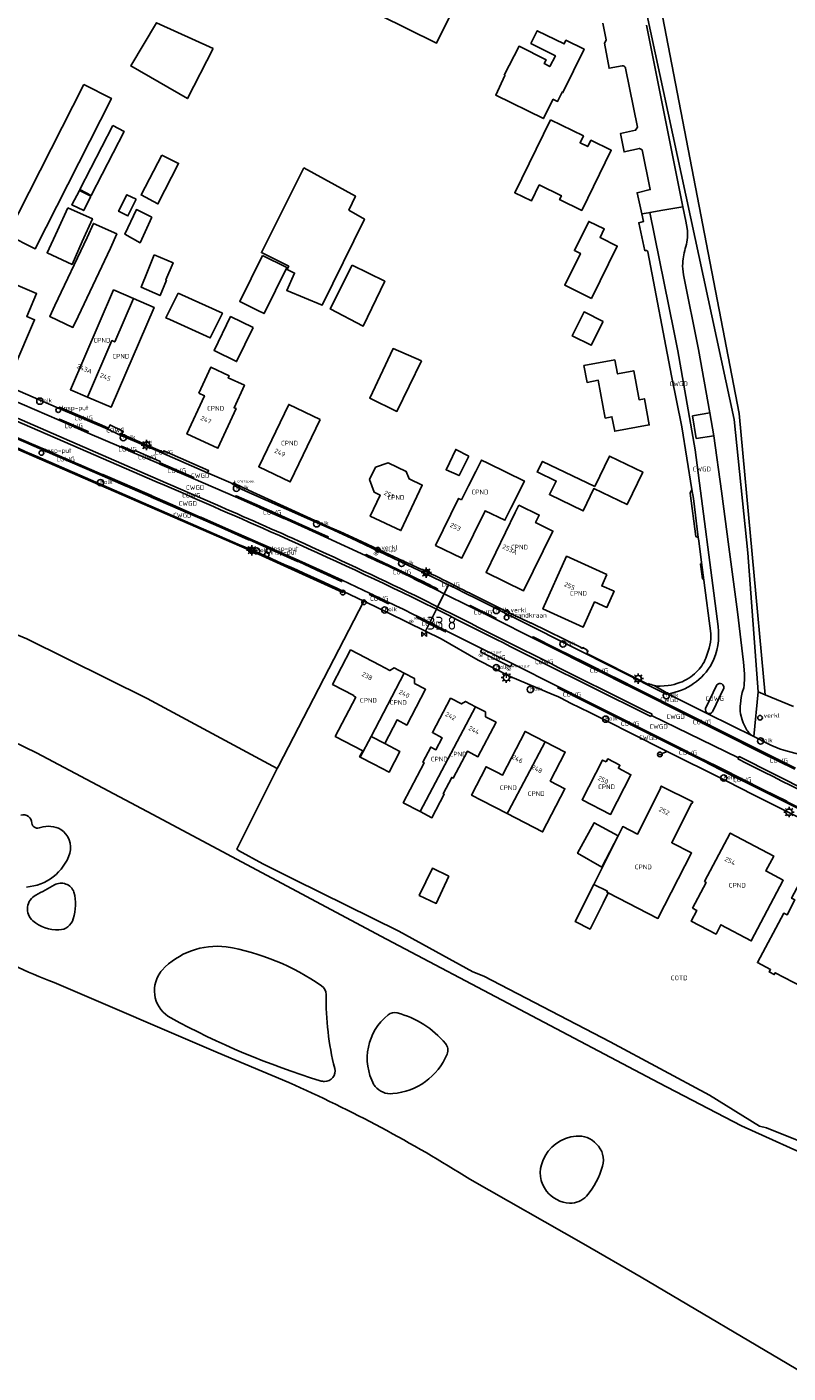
# Model space of a CAD drawing. Extents: x 163074 to 167167, y 441438 to 444019.
# Tile 14 of 49: x 163856 to 164002, y 443366 to 443625. Entities that reach past the tile are written whole.
import ezdxf
from ezdxf.enums import TextEntityAlignment as Align

# ---------------------------------------------------------------- set-up
doc = ezdxf.new("R2010")
doc.units = 0
doc.header["$LTSCALE"] = 4
doc.layers.get('0').update_dxf_attribs({"linetype": 'CONTINUOUS'})
for name, color, linetype in [('COTD', 7, 'CONTINUOUS'), ('COWG', 7, 'CONTINUOUS'), ('CPND', 7, 'CONTINUOUS'), ('CWGD', 7, 'CONTINUOUS'), ('G_BTD', 3, 'CONTINUOUS'), ('G_OTD', 32, 'CONTINUOUS'), ('G_OWG', 6, 'CONTINUOUS'), ('G_PND', 1, 'CONTINUOUS'), ('G_WGD', 7, 'CONTINUOUS'), ('NAR', 7, 'CONTINUOUS'), ('PPALHM', 10, 'CONTINUOUS')]:
    doc.layers.add(name, color=color, linetype=linetype)
for name, color, linetype, true_color in [('PBRD', 7, 'CONTINUOUS', 0xbd2877), ('PPAL', 7, 'CONTINUOUS', 0xbd2877), ('PPUT', 7, 'CONTINUOUS', 0xbd2877)]:
    doc.layers.add(name, color=color, linetype=linetype, true_color=true_color)
doc.styles.add('ISO', font='ISO')
doc.styles.get("Standard").update_dxf_attribs({"font": 'ISO'})

# ---------------------------------------------------------------- blocks, each defined once
blk = doc.blocks.new('lichtmast')
at = {"color": 0}
for p, q in [((-0.6, 0), (-1, 0)), ((-0.71, 0.71), (-0.42, 0.42)), ((0, 0.6), (0, 1)), ((0.42, 0.42), (0.71, 0.71)), ((0.6, 0), (1, 0)), ((-0.42, -0.42), (-0.71, -0.71)), ((0, -0.6), (0, -1)), ((0.42, -0.42), (0.71, -0.71))]:
    blk.add_line(p, q, dxfattribs=at)
blk.add_circle((0, 0), 0.6, dxfattribs=at)
blk = doc.blocks.new('verklikker')
at = {"color": 0}
blk.add_circle((0, 0), 0.45, dxfattribs=at)
at = {"color": 0, "style": 'ISO'}
blk.add_attdef('VERKLIKKER', (0.7, 0), '', height=0.9, dxfattribs=at)
blk = doc.blocks.new('verkeersteller')
at = {"color": 0}
blk.add_circle((0, 0), 0.45, dxfattribs=at)
blk = doc.blocks.new('kolk')
at = {"color": 0}
blk.add_circle((0, 0), 0.6, dxfattribs=at)
at = {"color": 0, "linetype": 'Continuous', "style": 'ISO'}
blk.add_attdef('KOLK', (-0.04, -0.26), '', height=0.8, dxfattribs=at)
blk = doc.blocks.new('klok')
at = {"color": 0}
blk.add_circle((0, 0), 0.45, dxfattribs=at)
at = {"style": 'ISO'}
blk.add_attdef('KLOK', (0.7, 0), '', height=0.9, dxfattribs=at)
blk = doc.blocks.new('verkeersbord')
at = {"color": 0}
for p, q in [((0.5, 0.32), (-0.5, 0.32)), ((-0.5, 0.32), (0, -0.6)), ((0, -0.6), (0.5, 0.32))]:
    blk.add_line(p, q, dxfattribs=at)
blk = doc.blocks.new('haltepaal')
at = {"linetype": 'ByBlock', "lineweight": -2}
h = blk.add_hatch(color=0, dxfattribs=at)
h.dxf.hatch_style = 1
h.paths.add_polyline_path([(0.15, 0.45), (0.45, 0.45), (0.45, 0.8), (-0.15, 0.8), (-0.15, -0.1), (0, -0.1, -0.414214), (-0.1, 0, -1), (0.1, 0, -0.414214), (0, -0.1), (0.15, -0.1)])
h.paths.add_polyline_path([(0.15, 0.5), (0.15, 0.75), (0.4, 0.75), (0.4, 0.5)], flags=16)
at = {"linetype": 'ByBlock', "lineweight": -2, "true_color": 0x681648}
h = blk.add_hatch(color=219, dxfattribs=at)
h.dxf.hatch_style = 1
h.paths.add_polyline_path([(0.1, 0, 1), (-0.1, 0, 1)])
at = {"color": 0, "linetype": 'ByBlock', "lineweight": -2}
blk.add_attdef('HALTEPAAL', (0.5, 0.35), '', height=0.5, dxfattribs=at)
blk = doc.blocks.new('waterleidingput')
at = {"linetype": 'ByBlock', "lineweight": -2}
h = blk.add_hatch(color=0, dxfattribs=at)
h.dxf.hatch_style = 1
edge = h.paths.add_edge_path()
edge.add_spline(control_points=[(0.44, 0), (0.44, 0.04), (0.43, 0.09), (0.36, 0.2), (0.28, 0.26), (0.09, 0.32), (-0.02, 0.33), (-0.22, 0.29), (-0.31, 0.24), (-0.42, 0.12), (-0.44, 0.06), (-0.44, -0.06), (-0.42, -0.12), (-0.33, -0.22), (-0.28, -0.26), (-0.1, -0.33), (0.04, -0.33), (0.27, -0.27), (0.37, -0.2), (0.43, -0.08), (0.44, -0.04), (0.44, 0)], knot_values=[0, 0, 0, 0, 0.380029, 0.380029, 1.118666, 1.118666, 1.857303, 1.857303, 2.59594, 2.59594, 3.13294, 3.13294, 3.66994, 3.66994, 4.20694, 4.20694, 5.079565, 5.079565, 5.952189, 5.952189, 6.283185, 6.283185, 6.283185, 6.283185], degree=3, periodic=0)
edge = h.paths.add_edge_path(flags=16)
edge.add_ellipse((0, 0), major_axis=(0.392, 0), ratio=0.689655, start_angle=0, end_angle=360)
h = blk.add_hatch(color=0, dxfattribs=at)
h.dxf.hatch_style = 1
h.paths.add_polyline_path([(-0.05, -0.09, -0.141608), (-0.09, -0.05), (-0.1, -0.09), (-0.17, 0.17), (-0.22, 0.17), (-0.13, -0.17), (-0.08, -0.17)])
at = {"linetype": 'ByBlock', "lineweight": -2, "true_color": 0x104b6e}
h = blk.add_hatch(color=156, dxfattribs=at)
h.dxf.hatch_style = 1
h.paths.add_polyline_path([(0.1, 0, 1), (-0.1, 0, 1)])
at = {"linetype": 'ByBlock', "lineweight": -2}
h = blk.add_hatch(color=0, dxfattribs=at)
h.dxf.hatch_style = 1
h.paths.add_polyline_path([(0.02, 0.17), (-0.03, 0.17), (-0.05, 0.09, -0.269854), (0.05, 0.09)])
h = blk.add_hatch(color=0, dxfattribs=at)
h.dxf.hatch_style = 1
h.paths.add_polyline_path([(0.23, 0.17), (0.17, 0.17), (0.1, -0.09), (0.09, -0.05, -0.141608), (0.05, -0.09), (0.07, -0.17), (0.12, -0.17)])
at = {"color": 0, "linetype": 'ByBlock', "lineweight": -2}
blk.add_attdef('WATERLEIDINGPUT', (0.5, 0.35), '', height=0.5, dxfattribs=at)
blk = doc.blocks.new('brandkraan')
at = {"color": 0}
blk.add_circle((0, 0), 0.45, dxfattribs=at)
at = {"color": 0, "style": 'ISO'}
blk.add_attdef('BRANDKRAAN', (0.7, 0), '', height=0.9, dxfattribs=at)
blk = doc.blocks.new('verkeersbord-pl')
at = {"linetype": 'Continuous'}
blk.add_circle((0, 0), 0.03, dxfattribs=at)
blk = doc.blocks.new('aanduidingsbord')
at = {"color": 0}
for p, q in [((-0.81, -0.33), (0, 0)), ((-1.45, -0.5), (-1.01, -0.5))]:
    blk.add_line(p, q, dxfattribs=at)
blk.add_circle((-1.23, -0.5), 0.45, dxfattribs=at)
blk = doc.blocks.new('grensmarkering')
at = {"linetype": 'ByBlock', "lineweight": -2}
h = blk.add_hatch(color=0, dxfattribs=at)
h.dxf.hatch_style = 1
h.paths.add_polyline_path([(0.09, 0.55, 0.219912), (0.05, 0.61, -0.457379), (0.04, 0.66, 2.245674), (-0.04, 0.66, -0.457379), (-0.05, 0.61, 0.219912), (-0.09, 0.55), (-0.15, 0.04), (-0.18, 0.04), (-0.18, 0.01, 0.018367), (-0.1, 0, -0.954633), (0.1, 0, 0.018367), (0.18, 0.01), (0.18, 0.04), (0.15, 0.04)])
at = {"linetype": 'ByBlock', "lineweight": -2, "true_color": 0x681648}
h = blk.add_hatch(color=219, dxfattribs=at)
h.dxf.hatch_style = 1
h.paths.add_polyline_path([(0.1, 0, 1), (-0.1, 0, 1)])
at = {"linetype": 'ByBlock', "lineweight": -2}
h = blk.add_hatch(color=0, dxfattribs=at)
h.dxf.hatch_style = 1
h.paths.add_polyline_path([(0.18, -0.04, -0.022381), (0.08, -0.06, -0.528879), (-0.08, -0.06, -0.022381), (-0.18, -0.04), (-0.18, -0.13, 0.083333), (0.18, -0.13)])
at = {"color": 0, "linetype": 'ByBlock', "lineweight": -2}
blk.add_attdef('GRENSMARKERING', (0.5, 0.35), '', height=0.5, dxfattribs=at)
blk = doc.blocks.new('kilometerpaal')
at = {"color": 0}
for p, q in [((-0.44, 0.44), (0.44, -0.44)), ((-0.44, -0.44), (-0.44, 0.44)), ((0.44, 0.44), (-0.44, -0.44)), ((0.44, -0.44), (0.44, 0.44))]:
    blk.add_line(p, q, dxfattribs=at)
at = {"color": 0, "style": 'ISO'}
blk.add_attdef('KILOMETERPAAL', (0.59, 0.87), '', height=2.5, dxfattribs=at)

msp = doc.modelspace()

# ---------------------------------------------------------------- linework, layer by layer
at = {"layer": 'G_BTD', "linetype": 'Continuous', "transparency": 33554687}
for points in [[(163978.164, 443884.762), (163955.461, 443861.749), (163873.542, 443779.789), (163961.563, 443703.345), (163964, 443700.13), (163992.754, 443551.007), (163997.765, 443496.828)], [(163517.791, 443603.977), (163666.168, 443556.799), (163719.716, 443540.622), (163755.585, 443528.24), (163787.045, 443517.972), (163790.77, 443516.624), (163791.142, 443516.49), (163800.817, 443512.653), (163819.819, 443503.846), (163857.358, 443485.64), (163879.796, 443473.781), (163923.736, 443450.306), (163977.289, 443422.104), (163993.181, 443413.789), (164008.505, 443406.852), (164017.562, 443402.752), (164031.329, 443396.346)], [(163760.158, 443544.784), (163804.235, 443528.762), (163828.94, 443518.602), (163855.54, 443507.584), (163878.706, 443496.106), (163903.725, 443482.646)], [(163860.793, 443441.434), (163892.357, 443427.833), (163906.001, 443422.148)], [(164005.131, 443366.174), (163973.879, 443384.678), (163962.752, 443391.088), (163940.877, 443403.501)]]:
    msp.add_lwpolyline(points, dxfattribs=at)
for points in [[(163854.395, 443473.602, -0.51416), (163856.486, 443472.114)], [(163856.486, 443472.114, 0.5338398), (163858.175, 443471.283)], [(163858.175, 443471.283, -0.2008704), (163862.08, 443470.879)], [(163862.08, 443470.879, -0.323924), (163863.819, 443466.317)], [(163863.819, 443466.317, -0.3051685), (163855.428, 443459.789)], [(163857.281, 443458.24, 0.0133741), (163860.842, 443460.186)], [(163860.842, 443460.186, -0.4603098), (163864.597, 443458.825)], [(163864.597, 443458.825, -0.1371796), (163864.473, 443453.65)], [(163857.281, 443458.24, 0.5309946), (163856.681, 443453.306)], [(163864.473, 443453.65, -0.3201023), (163861.712, 443451.528)], [(163861.712, 443451.528, -0.1901968), (163856.681, 443453.306)], [(163845.648, 443449.138, 0.0659853), (163860.793, 443441.434)], [(163881.573, 443443.788, -0.2384127), (163893.92, 443448.287)], [(163893.92, 443448.287, -0.1096548), (163912.309, 443440.755)], [(163883.243, 443434.577, -0.443762), (163881.139, 443443.222)], [(163881.139, 443443.222, -0.0292278), (163881.573, 443443.788)], [(163912.309, 443440.755, -0.2487158), (163913.168, 443439.088)], [(163914.833, 443424.843, -0.0645267), (163913.168, 443439.088)], [(163925.129, 443435.169, -0.2357353), (163926.877, 443435.541)], [(163926.877, 443435.541, -0.1565679), (163936.165, 443429.667)], [(163912.044, 443422.483, -0.0497071), (163883.243, 443434.577)], [(163922.381, 443421.706, -0.3630879), (163925.129, 443435.169)], [(163925.998, 443419.996, 0.2833593), (163936.481, 443427.625)], [(163936.165, 443429.667, -0.2786809), (163936.481, 443427.625)], [(163912.881, 443422.358, -0.0715737), (163912.044, 443422.483)], [(163914.833, 443424.843, -0.4896911), (163912.881, 443422.358)], [(163906.001, 443422.148, -0.036151), (163940.877, 443403.501)], [(163922.609, 443421.371, -0.0521773), (163922.381, 443421.706)], [(163925.998, 443419.996, -0.2486405), (163922.609, 443421.371)], [(163961.35, 443411.802, 0.288212), (163954.9, 443407.039)], [(163961.35, 443411.802, -0.2432378), (163965.256, 443410.29)], [(163965.256, 443410.29, -0.2804117), (163966.44, 443406.03)], [(163955.656, 443401.216, -0.2730676), (163954.9, 443407.039)], [(163966.44, 443406.03, -0.1087585), (163963.317, 443400.28)], [(163960.084, 443398.906, -0.2174524), (163955.656, 443401.216)], [(163963.317, 443400.28, -0.2312645), (163960.084, 443398.906)]]:
    msp.add_lwpolyline(points, format="xyb", dxfattribs=at)
at = {"layer": 'G_OTD', "linetype": 'Continuous', "transparency": 33554687}
for points in [[(163934.06, 443636.211), (163932.183, 443632.419), (163933.929, 443631.558), (163933.31, 443630.304), (163937.394, 443628.289), (163934.458, 443622.338), (163923.363, 443627.813), (163928.794, 443638.809), (163934.06, 443636.211)], [(163891.417, 443621.307), (163886.452, 443611.64), (163875.533, 443617.942), (163880.472, 443626.247), (163891.417, 443621.307)], [(163947.483, 443616.183), (163950.348, 443621.723), (163955.54, 443619.129), (163955.182, 443618.381), (163956.261, 443617.835), (163957.345, 443619.872), (163952.636, 443622.28), (163953.831, 443624.731), (163959.031, 443622.195), (163959.37, 443622.89), (163962.863, 443621.186), (163958.779, 443612.814), (163958.615, 443612.894), (163957.747, 443611.112), (163956.866, 443611.541), (163956.847, 443611.501), (163955.048, 443607.81), (163945.839, 443612.296), (163947.612, 443616.104), (163947.483, 443616.183)], [(163970.187, 443617.992), (163967.684, 443617.493), (163966.83, 443622.313), (163966.966, 443622.651), (163967.121, 443622.98), (163966.461, 443626.18)], [(163973.968, 443589.426), (163973.073, 443593.52), (163975.623, 443594.142), (163974.036, 443601.783), (163973.517, 443602.054), (163970.583, 443601.367), (163969.87, 443604.91), (163972.803, 443605.571), (163973.133, 443606.131), (163970.836, 443617.515)], [(163866.534, 443614.375), (163871.829, 443611.686), (163857.107, 443582.696), (163851.809, 443585.386), (163866.534, 443614.375)], [(163872.057, 443606.442), (163874.283, 443605.286), (163867.936, 443593.002), (163865.721, 443594.174), (163872.057, 443606.442)], [(163956.428, 443607.553), (163962.723, 443604.463), (163962.083, 443603.16), (163963.581, 443602.423), (163964.172, 443603.625), (163968.106, 443601.689), (163962.408, 443590.112), (163958.15, 443592.208), (163958.504, 443592.928), (163954.232, 443595.029), (163952.718, 443591.954), (163949.521, 443593.527), (163956.428, 443607.553)], [(163881.499, 443600.769), (163884.745, 443599.179), (163880.777, 443591.363), (163877.52, 443593.095), (163881.499, 443600.769)], [(163908.91, 443598.323), (163918.822, 443592.876), (163917.553, 443590.179), (163920.566, 443588.46), (163912.399, 443571.856), (163905.58, 443574.685), (163907.113, 443578.043), (163905.665, 443578.758), (163905.977, 443579.365), (163900.717, 443581.982), (163908.91, 443598.323)], [(163867.858, 443592.834), (163866.479, 443590.071), (163864.187, 443591.204), (163865.659, 443593.962), (163867.858, 443592.834)], [(163876.614, 443592.28), (163875.008, 443589.049), (163873.206, 443589.944), (163874.796, 443593.144), (163876.614, 443592.28)], [(163863.436, 443590.6), (163868.155, 443588.519), (163866.202, 443584.134), (163864.236, 443579.718), (163859.422, 443581.965), (163861.413, 443586.248), (163863.436, 443590.6)], [(163879.621, 443588.846), (163877.331, 443583.881), (163874.401, 443585.539), (163876.632, 443590.268), (163879.621, 443588.846)], [(163867.12, 443584.873), (163868.334, 443587.596), (163872.828, 443585.592), (163871.614, 443582.869), (163865.391, 443569.699), (163864.393, 443567.587), (163859.944, 443569.689), (163860.942, 443571.801), (163867.12, 443584.873)], [(163964.28, 443573.155), (163959.133, 443575.695), (163962.155, 443581.818), (163960.998, 443582.389), (163963.772, 443588.01), (163966.758, 443586.536), (163965.935, 443584.869), (163969.253, 443583.232), (163964.28, 443573.155)], [(163880.052, 443581.567), (163883.683, 443580.044), (163882.292, 443576.729), (163882.423, 443576.67), (163881.186, 443573.718), (163877.518, 443575.317), (163878.75, 443578.329), (163880.052, 443581.567)], [(163900.919, 443581.447), (163905.611, 443579.123), (163901.222, 443570.259), (163900.035, 443570.847), (163896.53, 443572.582), (163900.919, 443581.447)], [(163918.199, 443579.558), (163924.477, 443576.468), (163920.307, 443567.807), (163913.982, 443571.131), (163918.199, 443579.558)], [(163884.646, 443574.167), (163885.397, 443573.827), (163893.187, 443570.302), (163890.867, 443565.557), (163883.077, 443569.082), (163882.319, 443569.425), (163884.646, 443574.167)], [(163966.529, 443568.747), (163964.243, 443564.138), (163960.587, 443565.951), (163962.873, 443570.56), (163966.529, 443568.747)], [(163899.119, 443567.54), (163895.932, 443560.995), (163891.578, 443563.115), (163894.765, 443569.66), (163899.119, 443567.54)], [(163931.521, 443561.122), (163926.828, 443551.415), (163921.578, 443553.928), (163926.084, 443563.518), (163931.521, 443561.122)], [(163968.801, 443561.348), (163969.304, 443558.639), (163972.433, 443559.22), (163973.473, 443553.642), (163974.473, 443553.827), (163975.408, 443548.795), (163968.763, 443547.566), (163968.243, 443550.363), (163966.949, 443550.123), (163965.593, 443557.405), (163963.449, 443556.987), (163962.845, 443560.242), (163968.801, 443561.348)], [(163940.665, 443542.804), (163938.778, 443539.05), (163936.296, 443540.175), (163938.152, 443544.067), (163940.665, 443542.804)], [(163964.919, 443536.922), (163967.757, 443542.803), (163974.162, 443539.713), (163971.142, 443533.454), (163964.737, 443536.544), (163962.709, 443532.238), (163956.2, 443535.381), (163957.49, 443537.996), (163953.811, 443539.758), (163954.871, 443541.77), (163964.919, 443536.922)], [(163983.632, 443536.344), (163983.275, 443535.623), (163984.424, 443527.307), (163984.874, 443527.11)], [(163985.494, 443522.282), (163985.404, 443522.116), (163985.271, 443521.992), (163985.705, 443519.14), (163985.832, 443519.049), (163985.94, 443518.929)], [(163920.444, 443514.868), (163903.972, 443483.101), (163903.725, 443482.646)], [(163924.461, 443487.433), (163927.403, 443485.89), (163925.31, 443481.898), (163922.369, 443483.442), (163919.743, 443484.828)], [(164046.837, 443425.201), (164045.146, 443425.075), (164032.286, 443398.505), (164025.089, 443402.79), (164021.6, 443404.203), (164009.483, 443408.82), (163998.027, 443413.414), (163996.665, 443413.742), (163987.052, 443419.724), (163967.885, 443429.947), (163943.546, 443442.643), (163941.448, 443443.47), (163927.192, 443451.269), (163907.007, 443461.214), (163900.991, 443464.273), (163896.323, 443466.797), (163895.977, 443467.064), (163903.725, 443482.646)], [(163969.412, 443469.65), (163966.263, 443463.609), (163961.6, 443466.293), (163964.835, 443472.182), (163969.412, 443469.65)], [(163936.845, 443461.887), (163934.386, 443456.65), (163931.111, 443458.178), (163933.642, 443463.404), (163936.845, 443461.887)], [(163967.522, 443458.66), (163966.532, 443456.684), (163964.036, 443451.698), (163961.167, 443453.134), (163964.749, 443460.287)]]:
    msp.add_lwpolyline(points, dxfattribs=at)
msp.add_lwpolyline([(163970.836, 443617.515, 0.3871319), (163970.187, 443617.992)], format="xyb", dxfattribs=at)
at = {"layer": 'G_OWG', "linetype": 'Continuous', "transparency": 33554687}
for points in [[(163996.396, 443497.402), (163994.392, 443524.177), (163991.764, 443549.856), (163970.63, 443647.928), (163959.839, 443698.304), (163935.969, 443719.344), (163907.124, 443744.984), (163872.179, 443776.369), (163871.355, 443775.445), (163885.905, 443762.598), (163895.384, 443754.239)], [(163981.906, 443590.813), (163974.874, 443625.799)], [(163916.492, 443516.736), (163916.383, 443516.504), (163899.464, 443524.256), (163806.973, 443564.439), (163774.349, 443578.566)], [(163861.651, 443552.052), (163861.807, 443552.244), (163869.988, 443548.751), (163871.251, 443548.179)], [(163987.83, 443546.718), (163987.112, 443551.105)], [(163871.251, 443548.179), (163871.155, 443547.958)], [(163871.251, 443548.179), (163871.425, 443548.583), (163871.514, 443548.787), (163874.009, 443547.595), (163873.802, 443547.041)], [(163873.802, 443547.041), (163873.506, 443547.151), (163873.386, 443546.92)], [(163873.802, 443547.041), (163881.78, 443543.556), (163881.942, 443543.812), (163890.547, 443540.007), (163890.323, 443539.592)], [(163895.208, 443537.405), (163895.314, 443537.621), (163895.644, 443537.475), (163898.252, 443536.24), (163906.527, 443532.46), (163913.977, 443529.072), (163915.919, 443528.189), (163919.962, 443526.344), (163923.391, 443524.722), (163924.453, 443524.252), (163930.609, 443521.389), (163930.742, 443521.337), (163932.01, 443520.744)], [(163975.194, 443499.005), (163975.142, 443498.867), (163963.388, 443504.765), (163963.572, 443505.131), (163963.626, 443505.238), (163963.361, 443505.367), (163963.427, 443505.502), (163962.604, 443505.922), (163962.531, 443505.761), (163962.254, 443505.887), (163962.275, 443505.932), (163952.609, 443510.683), (163952.567, 443510.64), (163952.28, 443510.777), (163952.117, 443510.845), (163948.439, 443512.581), (163940.846, 443516.383), (163940.77, 443516.448)], [(163934.42, 443513.298), (163934.653, 443513.77)], [(163973.883, 443497.294), (163973.998, 443497.515)], [(163963.169, 443495.436), (163963.283, 443495.653)], [(163995.545, 443488.76), (163996.396, 443497.402)], [(163997.765, 443496.828), (163996.396, 443497.402)], [(164003.224, 443494.538), (163997.765, 443496.828)], [(163980.293, 443487.092), (163980.174, 443486.901)], [(163997.184, 443485.593), (163997.289, 443485.827)], [(163989.359, 443482.591), (163989.248, 443482.322)], [(163997.314, 443478.3), (163997.43, 443478.531)]]:
    msp.add_lwpolyline(points, dxfattribs=at)
for points in [[(163876.166, 443543.691, 0.3383973), (163876.279, 443543.374)], [(163881.235, 443541.487, -0.2899477), (163880.925, 443541.355)], [(163937.928, 443517.896, 0.0102129), (163932.01, 443520.744)], [(163940.77, 443516.448, -0.0269236), (163937.928, 443517.896)], [(163976.383, 443498.614, -0.0358802), (163975.194, 443499.005)]]:
    msp.add_lwpolyline(points, format="xyb", dxfattribs=at)
at = {"layer": 'G_PND', "linetype": 'Continuous', "transparency": 33554687}
for points in [[(163848.103, 443561.866), (163853.017, 443559.758), (163857.001, 443569.047), (163855.512, 443569.685), (163857.408, 443574.111), (163853.354, 443575.848)], [(163867.209, 443554.151), (163863.928, 443555.567), (163872.231, 443574.803), (163876.062, 443573.15)], [(163867.209, 443554.151), (163871.906, 443565.031), (163872.457, 443564.793), (163876.062, 443573.15)], [(163867.209, 443554.151), (163871.746, 443552.193), (163880.049, 443571.429), (163876.062, 443573.15)], [(163888.656, 443554.899), (163890.952, 443559.897), (163894.478, 443558.276), (163894.294, 443557.877), (163897.42, 443556.44), (163895.432, 443552.115), (163895.823, 443551.935), (163892.324, 443544.321), (163886.351, 443547.065), (163889.726, 443554.407), (163888.656, 443554.899)], [(163912.033, 443549.848), (163906.277, 443537.826), (163900.21, 443540.73), (163905.966, 443552.753), (163912.033, 443549.848)], [(163939.271, 443534.371), (163940.623, 443537.074), (163942.005, 443539.837), (163943.094, 443542.014), (163944.299, 443541.425), (163951.368, 443537.973), (163948.774, 443532.774), (163947.601, 443530.423), (163943.793, 443532.28), (163939.326, 443523.135), (163934.269, 443525.605), (163938.69, 443534.655), (163939.271, 443534.371)], [(163922.656, 443540.654), (163925.102, 443541.504), (163928.625, 443539.855), (163929.154, 443538.398), (163931.697, 443537.202), (163927.572, 443528.434), (163921.663, 443531.214), (163923.582, 443535.295), (163922.406, 443535.849), (163921.553, 443538.286), (163922.656, 443540.654)], [(163950.317, 443533.324), (163954.23, 443531.433), (163953.533, 443529.992), (163956.866, 443528.359), (163951.227, 443516.854), (163943.984, 443520.404), (163949.623, 443531.908), (163950.317, 443533.324)], [(163967.27, 443519.988), (163966.281, 443517.799), (163968.631, 443516.759), (163967.259, 443513.659), (163964.886, 443514.709), (163962.693, 443509.851), (163954.934, 443513.353), (163959.511, 443523.491), (163967.27, 443519.988)], [(163919.743, 443484.828), (163919.633, 443484.886), (163920.236, 443486.038), (163914.939, 443488.812), (163918.891, 443496.36), (163918.484, 443496.573), (163918.53, 443496.662), (163914.42, 443498.814), (163917.894, 443505.45), (163923.502, 443502.513), (163925.47, 443501.481), (163926.28, 443502.006), (163928.222, 443501.003)], [(163928.222, 443501.003), (163921.831, 443488.812)], [(163928.222, 443501.003), (163930.191, 443499.986), (163930.184, 443499.01), (163932.332, 443497.884), (163928.719, 443490.992), (163926.842, 443491.976), (163924.461, 443487.433)], [(163931.269, 443474.328), (163928.037, 443476.032), (163932.085, 443483.707), (163931.803, 443483.855), (163933.337, 443486.753), (163934.31, 443486.238), (163935.527, 443488.535), (163933.649, 443489.53), (163937.165, 443496.167), (163939.225, 443495.075), (163939.996, 443495.552), (163941.928, 443494.53)], [(163931.269, 443474.328), (163941.928, 443494.53)], [(163931.269, 443474.328), (163933.552, 443473.123), (163935.944, 443477.658), (163935.727, 443477.773), (163937.381, 443480.895), (163937.646, 443480.754), (163940.401, 443485.949), (163942.409, 443484.884), (163945.93, 443491.524), (163943.892, 443492.603), (163943.859, 443493.508), (163941.928, 443494.53)], [(163948.07, 443473.948), (163943.162, 443476.488), (163941.181, 443477.502), (163944.001, 443482.957), (163946.073, 443481.912), (163947.164, 443481.362), (163951.514, 443489.779), (163955.375, 443487.785)], [(163919.743, 443484.828), (163921.831, 443488.812)], [(163924.461, 443487.433), (163921.831, 443488.812)], [(163948.07, 443473.948), (163948.3, 443474.392), (163955.375, 443487.785)], [(163948.07, 443473.948), (163954.882, 443470.422), (163959.18, 443478.726), (163956.338, 443480.197), (163959.231, 443485.793), (163955.375, 443487.785)], [(163967.128, 443483.885), (163967.437, 443484.474), (163969.772, 443483.25), (163969.473, 443482.679), (163971.899, 443481.431), (163967.965, 443473.791), (163962.486, 443476.61), (163966.419, 443484.249), (163967.128, 443483.885)], [(163964.749, 443460.287), (163970.323, 443471.421), (163973.185, 443469.989), (163977.639, 443478.886), (163977.576, 443478.917), (163977.738, 443479.239), (163983.79, 443476.209), (163983.629, 443475.887), (163983.566, 443475.918), (163979.753, 443468.319), (163983.575, 443466.354), (163977.076, 443453.738), (163967.522, 443458.66)], [(163983.737, 443455.723), (163986.354, 443460.685), (163986.075, 443460.881), (163991.008, 443470.173), (163999.387, 443465.745), (163997.876, 443462.884), (164001.241, 443461.106), (163995.061, 443449.41), (163989.222, 443452.517), (163988.284, 443450.717), (163983.518, 443453.2), (163984.597, 443455.27), (163983.737, 443455.723)], [(164011.376, 443459.263), (164007.167, 443451.306), (164009.817, 443449.905), (164004.858, 443440.543), (163999.68, 443443.286), (163999.495, 443442.938), (163998.546, 443443.44), (163998.782, 443443.881), (163996.242, 443445.238), (164001.324, 443454.747), (164001.955, 443454.417), (164003.479, 443457.299), (164002.837, 443457.638), (164005.381, 443462.448), (164011.376, 443459.263)], [(163964.749, 443460.287), (163967.349, 443458.986), (163967.253, 443458.799), (163967.522, 443458.66)]]:
    msp.add_lwpolyline(points, dxfattribs=at)
at = {"layer": 'G_WGD', "linetype": 'Continuous', "transparency": 33554687}
for points in [[(163973.968, 443589.426), (163974.288, 443587.961), (163973.391, 443587.744), (163974.538, 443582.334), (163974.756, 443582.366)], [(163975.528, 443589.703), (163975.307, 443589.662), (163973.968, 443589.426)], [(163975.528, 443589.703), (163978.038, 443590.172), (163981.906, 443590.813)], [(163988.667, 443509.963), (163984.284, 443543.97), (163980.927, 443563.049), (163980.131, 443566.918), (163975.528, 443589.703)], [(163982.733, 443586.636), (163982.622, 443587.362), (163982.456, 443588.076), (163981.906, 443590.813)], [(163975.125, 443582.127), (163979.724, 443558.259), (163981.666, 443548.412), (163983.632, 443536.344)], [(163987.112, 443551.105), (163984.875, 443563.349), (163982.027, 443577.722)], [(163880.654, 443537.779), (163839.761, 443555.506)], [(163891.774, 443533.541), (163880.838, 443538.261), (163839.992, 443556.04)], [(163849.834, 443554.874), (163861.74, 443549.684)], [(163852.336, 443556.1), (163861.651, 443552.052)], [(163861.651, 443552.052), (163871.155, 443547.958)], [(163867.236, 443547.293), (163867.344, 443547.521), (163861.831, 443549.917), (163861.74, 443549.684)], [(163867.236, 443547.293), (163861.74, 443549.684)], [(163987.83, 443546.718), (163984.458, 443546.188), (163983.76, 443550.538), (163987.112, 443551.105)], [(163855.753, 443545.221), (163851.169, 443547.194)], [(163855.845, 443545.443), (163851.235, 443547.431)], [(163873.665, 443544.516), (163867.236, 443547.293)], [(163873.386, 443546.92), (163871.155, 443547.958)], [(163890.323, 443539.592), (163880.477, 443543.88), (163873.386, 443546.92)], [(163855.753, 443545.221), (163855.897, 443545.148)], [(163855.845, 443545.443), (163855.997, 443545.375)], [(163855.897, 443545.148), (163860.474, 443543.145)], [(163855.997, 443545.375), (163860.56, 443543.401)], [(163876.166, 443543.691), (163873.769, 443544.724), (163873.665, 443544.516)], [(163876.07, 443543.452), (163873.665, 443544.516)], [(163992.984, 443495.101), (163993.139, 443496.308), (163993.346, 443497.244), (163993.623, 443498.161), (163993.698, 443498.649), (163993.743, 443500), (163993.741, 443500.803), (163993.718, 443501.605), (163993.589, 443503.115), (163992.394, 443512.775), (163990.75, 443525.304), (163989.369, 443536.026), (163987.83, 443546.718)], [(163896.189, 443525.858), (163857.666, 443542.639)], [(163860.621, 443543.09), (163860.474, 443543.145)], [(163860.709, 443543.325), (163860.56, 443543.401)], [(163860.621, 443543.09), (163865.219, 443541.108)], [(163860.709, 443543.325), (163865.314, 443541.306)], [(163876.07, 443543.452), (163876.279, 443543.374)], [(163880.925, 443541.355), (163876.279, 443543.374)], [(163881.063, 443541.838), (163876.511, 443543.812)], [(163865.219, 443541.108), (163865.357, 443541.027)], [(163865.314, 443541.306), (163865.458, 443541.251)], [(163869.938, 443539.059), (163865.357, 443541.027)], [(163870.034, 443539.28), (163865.458, 443541.251)], [(163870.105, 443538.982), (163869.938, 443539.059)], [(163870.173, 443539.24), (163870.034, 443539.28)], [(163870.173, 443539.24), (163874.787, 443537.24)], [(163880.925, 443541.355), (163881.155, 443541.255)], [(163881.155, 443541.255), (163887.559, 443538.458)], [(163881.235, 443541.487), (163887.674, 443538.696), (163887.559, 443538.458)], [(163895.208, 443537.405), (163894.802, 443537.667), (163890.323, 443539.592)], [(163870.105, 443538.982), (163874.672, 443536.99)], [(163874.672, 443536.99), (163874.82, 443536.936)], [(163874.787, 443537.24), (163874.904, 443537.186)], [(163874.82, 443536.936), (163879.391, 443534.949)], [(163874.904, 443537.186), (163879.515, 443535.189)], [(163887.559, 443538.458), (163895.739, 443534.942)], [(163895.208, 443537.405), (163895.904, 443536.904), (163897.724, 443536.065), (163913.952, 443528.846), (163917.987, 443526.98), (163930.16, 443521.199)], [(163879.501, 443534.892), (163879.391, 443534.949)], [(163884.087, 443532.874), (163879.501, 443534.892)], [(163879.606, 443535.119), (163879.515, 443535.189)], [(163884.19, 443533.125), (163879.606, 443535.119)], [(163900.383, 443533.132), (163895.817, 443535.148), (163895.739, 443534.942)], [(163900.322, 443532.905), (163895.739, 443534.942)], [(163983.632, 443536.344), (163983.915, 443534.606), (163984.874, 443527.11)], [(163884.228, 443532.847), (163884.087, 443532.874)], [(163884.307, 443533.079), (163884.19, 443533.125)], [(163884.228, 443532.847), (163888.819, 443530.827)], [(163884.307, 443533.079), (163888.919, 443531.06)], [(163900.436, 443532.858), (163900.322, 443532.905)], [(163900.542, 443533.076), (163900.383, 443533.132)], [(163905.011, 443530.801), (163900.436, 443532.858)], [(163905.125, 443531.054), (163900.542, 443533.076)], [(163888.967, 443530.8), (163888.819, 443530.827)], [(163889.057, 443531.019), (163888.919, 443531.06)], [(163893.512, 443528.768), (163888.967, 443530.8)], [(163893.65, 443529.009), (163889.057, 443531.019)], [(163893.512, 443528.768), (163893.677, 443528.711)], [(163893.65, 443529.009), (163893.787, 443528.936)], [(163893.677, 443528.711), (163898.229, 443526.696)], [(163893.787, 443528.936), (163898.359, 443526.938)], [(163905.152, 443530.759), (163905.011, 443530.801)], [(163905.288, 443530.96), (163905.125, 443531.054)], [(163905.152, 443530.759), (163909.708, 443528.697)], [(163905.288, 443530.96), (163909.813, 443528.938)], [(163909.832, 443528.629), (163909.708, 443528.697)], [(163909.958, 443528.858), (163909.813, 443528.938)], [(163909.832, 443528.629), (163913.483, 443526.996)], [(163909.958, 443528.858), (163913.596, 443527.224), (163913.483, 443526.996)], [(163898.391, 443526.649), (163898.229, 443526.696)], [(163898.487, 443526.872), (163898.359, 443526.938)], [(163898.391, 443526.649), (163902.976, 443524.638)], [(163898.487, 443526.872), (163903.068, 443524.838)], [(163920.779, 443523.632), (163913.483, 443526.996)], [(163984.874, 443527.11), (163984.954, 443526.488), (163985.494, 443522.282)], [(163903.134, 443524.547), (163902.976, 443524.638)], [(163903.212, 443524.768), (163903.068, 443524.838)], [(163907.654, 443522.497), (163903.134, 443524.547)], [(163907.77, 443522.73), (163903.212, 443524.768)], [(163925.4, 443521.709), (163920.894, 443523.857), (163920.779, 443523.632)], [(163907.654, 443522.497), (163907.828, 443522.47)], [(163907.77, 443522.73), (163907.924, 443522.67)], [(163912.366, 443520.386), (163907.828, 443522.47)], [(163912.466, 443520.622), (163907.924, 443522.67)], [(163925.305, 443521.506), (163925.441, 443521.435)], [(163925.4, 443521.709), (163925.54, 443521.657)], [(163925.441, 443521.435), (163929.941, 443519.254)], [(163925.54, 443521.657), (163930.066, 443519.498)], [(163985.494, 443522.282), (163985.94, 443518.929)], [(163912.51, 443520.34), (163912.366, 443520.386)], [(163912.598, 443520.544), (163912.466, 443520.622)], [(163916.239, 443518.899), (163916.149, 443518.636), (163912.51, 443520.34)], [(163916.239, 443518.899), (163912.598, 443520.544)], [(163916.239, 443518.899), (163921.659, 443516.32)], [(163930.088, 443519.182), (163929.941, 443519.254)], [(163930.175, 443519.42), (163930.066, 443519.498)], [(163934.559, 443516.963), (163930.088, 443519.182)], [(163986.323, 443503.865), (163986.972, 443505.826), (163987.107, 443506.364), (163987.202, 443506.983), (163987.255, 443507.606), (163987.281, 443508.609), (163985.94, 443518.929)], [(163916.492, 443516.736), (163920.444, 443514.868)], [(163921.659, 443516.32), (163921.561, 443516.107), (163923.366, 443515.21), (163925.182, 443514.363), (163925.258, 443514.592)], [(163934.559, 443516.963), (163934.676, 443517.176)], [(163934.559, 443516.963), (163935.897, 443516.294)], [(163934.653, 443513.77), (163935.897, 443516.294)], [(163936.739, 443518.001), (163935.897, 443516.294)], [(163940.83, 443513.829), (163935.897, 443516.294)], [(163932.331, 443509.059), (163925.256, 443512.558), (163920.881, 443514.662), (163920.691, 443514.752), (163920.444, 443514.868)], [(163931.547, 443514.751), (163934.42, 443513.298)], [(163934.653, 443513.77), (163931.765, 443515.227)], [(163934.42, 443513.298), (163933.152, 443510.726)], [(163945.772, 443511.371), (163945.882, 443511.585), (163940.932, 443514.048), (163940.83, 443513.829)], [(163945.772, 443511.371), (163940.83, 443513.829)], [(163979.102, 443497.019), (163978.998, 443496.997), (163978.756, 443497.084), (163978.7, 443496.929), (163942.085, 443515.335)], [(163930.701, 443511.952), (163930.575, 443511.745), (163933.047, 443510.512)], [(163930.701, 443511.952), (163933.152, 443510.726)], [(163933.047, 443510.512), (163932.331, 443509.059)], [(163933.047, 443510.512), (163935.946, 443509.067), (163936.058, 443509.273)], [(163936.058, 443509.273), (163933.152, 443510.726)], [(163945.772, 443511.371), (163952.939, 443507.796)], [(164017.51, 443466.553), (163995.517, 443477.565), (163990.383, 443480.155), (163978.089, 443486.306), (163966.906, 443491.915), (163963.954, 443493.385), (163960.243, 443495.232), (163959.436, 443495.656), (163959.05, 443495.867), (163958.698, 443496.06), (163958.323, 443496.25), (163957.944, 443496.433), (163957.176, 443496.775), (163956.958, 443496.839), (163948.632, 443500.344), (163942.442, 443503.508), (163935.334, 443507.574), (163932.331, 443509.059)], [(163936.058, 443509.273), (163943.209, 443505.701)], [(163957.498, 443505.761), (163953.037, 443507.985), (163952.939, 443507.796)], [(163943.209, 443505.701), (163942.917, 443505.096), (163948.672, 443502.185), (163948.994, 443502.823)], [(163943.209, 443505.701), (163948.994, 443502.823)], [(163957.395, 443505.557), (163952.939, 443507.796)], [(163957.395, 443505.557), (163957.521, 443505.472)], [(163957.498, 443505.761), (163957.644, 443505.698)], [(163957.521, 443505.472), (163962.912, 443502.793)], [(163957.644, 443505.698), (163962.991, 443503.039)], [(163957.92, 443498.354), (163948.994, 443502.823)], [(163963.026, 443502.737), (163962.912, 443502.793)], [(163963.134, 443502.945), (163962.991, 443503.039)], [(163963.026, 443502.737), (163968.364, 443500.055)], [(163963.134, 443502.945), (163968.478, 443500.276)], [(163968.478, 443500.276), (163968.631, 443500.207)], [(163973.998, 443497.515), (163968.631, 443500.207)], [(163963.169, 443495.436), (163957.8, 443498.139), (163957.92, 443498.354)], [(163963.283, 443495.653), (163957.92, 443498.354)], [(163968.364, 443500.055), (163968.516, 443499.979)], [(163973.883, 443497.294), (163968.516, 443499.979)], [(163973.998, 443497.515), (163997.289, 443485.827)], [(163976.383, 443498.614), (163979.102, 443497.019)], [(163979.04, 443498.612), (163977.494, 443498.485)], [(163986.281, 443494.192), (163988.463, 443498.724)], [(163987.627, 443493.544), (163989.808, 443498.076)], [(163980.174, 443486.901), (163963.169, 443495.436)], [(163980.293, 443487.092), (163963.283, 443495.653)], [(163973.883, 443497.294), (163997.184, 443485.593)], [(163979.102, 443497.019), (163979.894, 443496.578), (163986.548, 443493.24), (163986.706, 443493.162), (163995.545, 443488.76)], [(163975.732, 443492.618), (163975.841, 443492.846)], [(163975.841, 443492.846), (163975.951, 443493.074)], [(163975.841, 443492.846), (163992.614, 443484.691)], [(163994.08, 443490.255), (163993.502, 443491.416), (163993.295, 443491.97), (163993.019, 443493.175)], [(163995.545, 443488.76), (163998.85, 443487.101), (164000.504, 443486.426), (164001.355, 443486.148), (164006.543, 443484.751), (164007.32, 443484.483), (164008.838, 443483.768), (164022.709, 443476.936)], [(163985.543, 443484.215), (163980.174, 443486.901)], [(163985.639, 443484.425), (163980.293, 443487.092)], [(163992.614, 443484.691), (163992.494, 443484.455)], [(164019.852, 443471.232), (163992.733, 443484.927), (163992.614, 443484.691)], [(164003.438, 443482.5), (163997.184, 443485.593)], [(164003.564, 443482.714), (163997.289, 443485.827)], [(163985.543, 443484.215), (163985.683, 443484.143)], [(163985.639, 443484.425), (163985.775, 443484.348)], [(163985.683, 443484.143), (163989.248, 443482.322)], [(163985.775, 443484.348), (163989.359, 443482.591)], [(163989.248, 443482.322), (163997.314, 443478.3)], [(163989.359, 443482.591), (163997.43, 443478.531)], [(163997.314, 443478.3), (164001.78, 443476.065)], [(163997.43, 443478.531), (164001.892, 443476.299)], [(164001.78, 443476.065), (164001.91, 443475.987)], [(164002.017, 443476.228), (164001.892, 443476.299)], [(164006.388, 443473.751), (164001.91, 443475.987)], [(164006.513, 443473.955), (164002.017, 443476.228)]]:
    msp.add_lwpolyline(points, dxfattribs=at)
for points in [[(163982.491, 443583.155, 0.0913311), (163982.733, 443586.636)], [(163981.857, 443579.955, -0.061921), (163982.491, 443583.155)], [(163974.756, 443582.366, -0.4473153), (163975.125, 443582.127)], [(163982.027, 443577.722, -0.0644885), (163981.857, 443579.955)], [(163857.666, 443542.639, -0.0002314), (163837.889, 443551.19)], [(163876.166, 443543.691, -0.4498536), (163876.511, 443543.812)], [(163881.235, 443541.487, 0.4725466), (163881.063, 443541.838)], [(163880.654, 443537.779, -0.0027646), (163902.322, 443528.295)], [(163908.972, 443525.934, 0.0028562), (163891.774, 443533.541)], [(163902.322, 443528.295, -0.0084043), (163931.547, 443514.751)], [(163916.492, 443516.736, 0.0078643), (163896.189, 443525.858)], [(163931.765, 443515.227, 0.0059158), (163908.972, 443525.934)], [(163920.779, 443523.632, 0.0098348), (163925.305, 443521.506)], [(163930.16, 443521.199, -0.0027509), (163936.739, 443518.001)], [(163934.676, 443517.176, 0.0150278), (163930.175, 443519.42)], [(163921.659, 443516.32, -0.013332), (163925.258, 443514.592)], [(163936.739, 443518.001, -0.0022458), (163942.085, 443515.335)], [(163930.701, 443511.952, 0.0095376), (163925.258, 443514.592)], [(163934.42, 443513.298, 0.0019941), (163975.732, 443492.618)], [(163934.653, 443513.77, 0.0012005), (163975.951, 443493.074)], [(163987.489, 443502.849, 0.1553046), (163988.667, 443509.963)], [(163979.102, 443497.019, 0.2295401), (163987.489, 443502.849)], [(163986.323, 443503.865, -0.1103435), (163984.446, 443501.156)], [(163984.446, 443501.156, -0.0561277), (163983.019, 443500)], [(163977.494, 443498.485, -0.0819529), (163976.383, 443498.614)], [(163981.317, 443499.173, -0.0565737), (163979.04, 443498.612)], [(163983.019, 443500, -0.0534164), (163981.317, 443499.173)], [(163989.808, 443498.076, 0.7660209), (163988.463, 443498.724)], [(163993.019, 443493.175, -0.0638607), (163992.984, 443495.101)], [(163986.281, 443494.192, 0.9065809), (163987.627, 443493.544)], [(163995.545, 443488.76, -0.1162112), (163994.08, 443490.255)], [(164019.631, 443470.789, 0.0014867), (163992.494, 443484.455)]]:
    msp.add_lwpolyline(points, format="xyb", dxfattribs=at)

# ---------------------------------------------------------------- block references
at = {"layer": 'PBRD', "transparency": 33554687}
for name, p in [('verkeersbord', (163898.839, 443524.667)), ('verkeersbord', (163932.455, 443520.352)), ('aanduidingsbord', (163978.701, 443485.827))]:
    msp.add_blockref(name, p, dxfattribs=at)
for p in [(163923.122, 443524.749), (163947.99, 443512.703), (163996.756, 443492.387)]:
    msp.add_blockref('verklikker', p, dxfattribs=at).add_auto_attribs({'VERKLIKKER': 'verkl '})
at = {"layer": 'PPAL', "transparency": 33554687}
for name, p in [('lichtmast', (163878.567, 443544.912)), ('lichtmast', (163898.839, 443524.667)), ('lichtmast', (163932.455, 443520.352)), ('verkeersteller', (163916.383, 443516.504)), ('verkeersteller', (163920.474, 443514.63)), ('lichtmast', (163947.886, 443500.134)), ('lichtmast', (163973.29, 443499.932)), ('verkeersbord-pl', (163978.701, 443485.827)), ('lichtmast', (164002.347, 443474.218))]:
    msp.add_blockref(name, p, dxfattribs=at)
for name, p, values in [('haltepaal', (163878.567, 443544.912), {'HALTEPAAL': 'H'}), ('grensmarkering', (163895.57, 443537.395), {'GRENSMARKERING': 'grenspaal'}), ('haltepaal', (163947.886, 443500.134), {'HALTEPAAL': 'H'})]:
    msp.add_blockref(name, p, dxfattribs=at).add_auto_attribs(values)
at = {"layer": 'PPALHM', "transparency": 33554687}
msp.add_blockref('kilometerpaal', (163932.05, 443508.49), dxfattribs=at).add_auto_attribs({'KILOMETERPAAL': '33,8'})
at = {"layer": 'PPUT', "transparency": 33554687}
for name, p, values in [('kolk', (163858.031, 443553.378), {'KOLK': 'Kolk'}), ('klok', (163861.58, 443551.64), {'KLOK': 'Insp-put'}), ('kolk', (163874.098, 443546.339), {'KOLK': 'Kolk'}), ('klok', (163858.33, 443543.417), {'KLOK': 'Insp-put'}), ('kolk', (163869.708, 443537.689), {'KOLK': 'Kolk'}), ('kolk', (163895.903, 443536.607), {'KOLK': 'Kolk'}), ('kolk', (163911.333, 443529.739), {'KOLK': 'Kolk'}), ('kolk', (163899.805, 443524.539), {'KOLK': 'Kolk'}), ('klok', (163901.752, 443523.833), {'KLOK': 'Insp-put'}), ('klok', (163902.014, 443524.541), {'KLOK': 'Insp-put'}), ('waterleidingput', (163922.769, 443524), {'WATERLEIDINGPUT': 'WaterLput'}), ('kolk', (163927.71, 443522.117), {'KOLK': 'Kolk'}), ('kolk', (163924.477, 443513.168), {'KOLK': 'Kolk'}), ('kolk', (163945.94, 443513.059), {'KOLK': 'Kolk'}), ('waterleidingput', (163929.589, 443510.944), {'WATERLEIDINGPUT': 'WaterLput'}), ('brandkraan', (163947.926, 443511.693), {'BRANDKRAAN': 'Brandkraan'}), ('kolk', (163958.796, 443506.593), {'KOLK': 'Kolk'}), ('waterleidingput', (163942.979, 443504.429), {'WATERLEIDINGPUT': 'WaterLput'}), ('kolk', (163945.945, 443502.043), {'KOLK': 'Kolk'}), ('waterleidingput', (163948.383, 443501.738), {'WATERLEIDINGPUT': 'WaterLput'}), ('kolk', (163952.508, 443497.842), {'KOLK': 'Kolk'}), ('kolk', (163978.698, 443496.652), {'KOLK': 'Kolk'}), ('kolk', (163967, 443492.126), {'KOLK': 'Kolk'}), ('kolk', (163996.86, 443487.916), {'KOLK': 'Kolk'}), ('kolk', (163989.763, 443480.801), {'KOLK': 'Kolk'})]:
    msp.add_blockref(name, p, dxfattribs=at).add_auto_attribs(values)

# ---------------------------------------------------------------- texts
at = {"layer": 'COTD', "transparency": 33554687, "style": 'ISO'}
msp.add_text('COTD', height=0.9, dxfattribs=at).set_placement((163981.193, 443442.29), align=Align.MIDDLE_CENTER)
at = {"layer": 'COWG', "transparency": 33554687, "style": 'ISO'}
for p in [(163866.451, 443550.123), (163864.542, 443548.602), (163872.582, 443547.786), (163874.916, 443544.097), (163862.968, 443542.207), (163878.706, 443542.59), (163881.967, 443543.516), (163884.415, 443539.97), (163887.207, 443535.222), (163902.781, 443531.946), (163927.754, 443520.458), (163937.155, 443518.036), (163923.41, 443515.349), (163943.356, 443512.708), (163933.317, 443510.511), (163945.956, 443503.947), (163955.186, 443503.153), (163965.752, 443501.502), (163960.542, 443496.896), (163988.027, 443496.097), (163971.731, 443491.27), (163985.586, 443491.559), (163982.907, 443485.661), (164000.374, 443484.156), (163993.339, 443480.436)]:
    msp.add_text('COWG', height=0.9, dxfattribs=at).set_placement(p, align=Align.MIDDLE_CENTER)
at = {"layer": 'CPND', "transparency": 33554687, "style": 'ISO'}
for p in [(163869.995, 443565.114), (163873.629, 443562.033), (163891.886, 443551.995), (163906.122, 443545.29), (163926.625, 443534.836), (163942.819, 443535.875), (163950.425, 443525.26), (163961.783, 443516.364), (163921.321, 443495.747), (163927.082, 443495.339), (163934.983, 443484.438), (163938.6, 443485.388), (163948.278, 443478.934), (163967.193, 443479.099), (163953.651, 443477.79), (163974.27, 443463.67), (163992.38, 443460.143)]:
    msp.add_text('CPND', height=0.9, dxfattribs=at).set_placement(p, align=Align.MIDDLE_CENTER)
at = {"layer": 'CWGD', "transparency": 33554687, "style": 'ISO'}
for p in [(163981.09, 443556.728), (163888.925, 443539.036), (163985.537, 443540.303), (163887.945, 443536.743), (163886.523, 443533.669), (163885.468, 443531.415), (163979.303, 443495.88), (163980.498, 443492.62), (163977.224, 443490.724), (163975.239, 443488.557)]:
    msp.add_text('CWGD', height=0.9, dxfattribs=at).set_placement(p, align=Align.MIDDLE_CENTER)
at = {"layer": 'NAR', "transparency": 33554687, "style": 'ISO'}
for s, rotation, p in [('243A', 336.7, (163866.613, 443559.615)), ('245', 336.7, (163870.661, 443558.022)), ('247', 335.4, (163890.027, 443549.788)), ('249', 334.4, (163904.277, 443543.459)), ('251', 334.8, (163925.257, 443535.409)), ('253', 334, (163938.088, 443529.17)), ('253A', 334.2, (163948.563, 443524.817)), ('255', 335.7, (163960.079, 443517.766)), ('238', 332.4, (163921.075, 443500.424)), ('240', 332.7, (163928.229, 443497.004)), ('242', 332.1, (163937.152, 443492.711)), ('244', 332.1, (163941.657, 443490.021)), ('246', 332.7, (163950.032, 443484.463)), ('248', 332.6, (163953.801, 443482.531)), ('250', 332.7, (163966.535, 443480.422)), ('252', 333.3, (163978.303, 443474.404)), ('254', 332.8, (163990.991, 443464.813))]:
    msp.add_text(s, height=0.9, rotation=rotation, dxfattribs=at).set_placement(p, align=Align.MIDDLE_CENTER)

doc.saveas('drawing.dxf')
